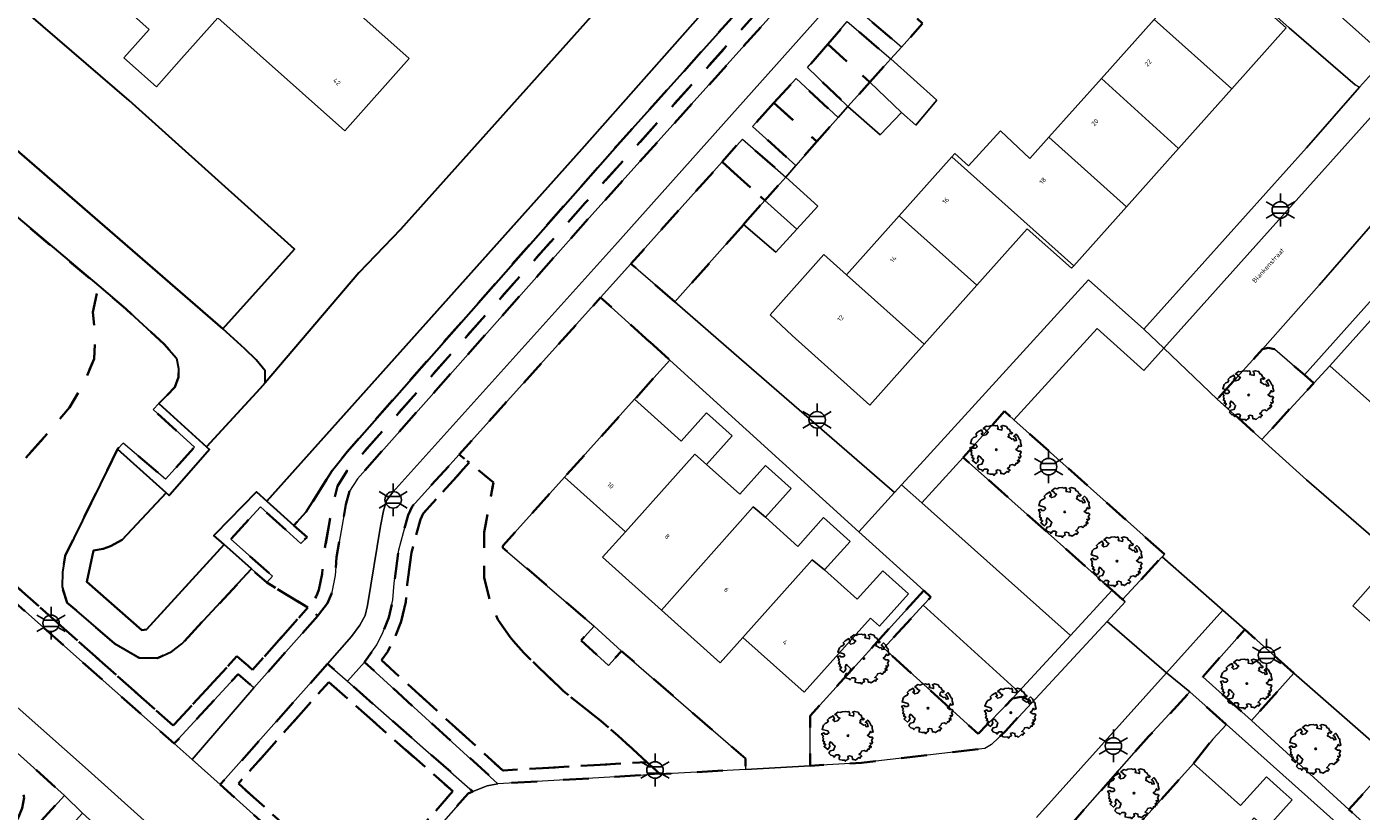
# Model space of a CAD drawing. Extents: x 105780 to 185197, y 477999 to 525027.
# Tile 208 of 256: x 108545 to 108648, y 479422 to 479483. Entities that reach past the tile are written whole.
import ezdxf
from ezdxf.enums import TextEntityAlignment as Align

# ---------------------------------------------------------------- set-up
doc = ezdxf.new("R2010")
doc.units = 0
doc.linetypes.add('XX-HIDDEN', pattern=[4, 2, -2])
for name, color, linetype, lineweight in [('B-GV-GR-BOOM-S', 252, 'Continuous', 25), ('B-GV-GR-MATERIAALGRENS-G', 252, 'XX-HIDDEN', 35), ('B-RO-IE-MEUBILAIR_WEGMEUBILAIR-S', 252, 'Continuous', 25), ('B-WE-GW-WATERGANG_SLOOT_INSTEEK-G', 252, 'Continuous', 30), ('B-XX-KG-KADASTRAAL_BEBOUWING-G', 252, 'Continuous', 20), ('B1-WE-KW-KUNSTWERK_LANDHOOFD-GV', 252, 'Continuous', 18), ('B1-WE-OG-BEBOUWING-T18', 7, 'Continuous', 18), ('B1-WE-OG-TERREIN_ERF-GV', 252, 'Continuous', 18), ('B1-WE-OG-TOPOGRAFIE-T18', 10, 'Continuous', 18), ('B1-WE-VH-VERHARDING_ASFALT-GV', 252, 'Continuous', 18), ('B1-WE-VH-VERHARDING_BETONSTRAATSTEEN-GV', 252, 'Continuous', 18), ('B1-WE-VH-VERHARDING_OPEN-GV', 252, 'Continuous', 18), ('B1-WE-VH-VERHARDING_TEGEL-GV', 252, 'Continuous', 18)]:
    doc.layers.add(name, color=color, linetype=linetype, lineweight=lineweight)
doc.styles.add('NLCS-ISO', font='NLCS-ISO.ttf')
doc.styles.add('NLCS-ISO-M200-T18', font='NLCS-ISO.ttf', dxfattribs={"height": 0.36})

# ---------------------------------------------------------------- blocks, each defined once
blk = doc.blocks.new('B-SIE-WEG_LICHTMAST-SO')
at = {"ltscale": 0.1}
for p, q in [((0, 1.27), (0, 2.53)), ((-1.1, 0.63), (-2.19, 1.27)), ((1.1, 0.63), (2.19, 1.27)), ((-1.1, -0.63), (-2.19, -1.27)), ((0, -1.27), (0, -2.53)), ((1.1, -0.63), (2.19, -1.27))]:
    blk.add_line(p, q, dxfattribs=at)
at = {"flags": 128}
for points in [[(-1.16, 0.5), (1.16, 0.5)], [(-1.16, -0.5), (1.16, -0.5)]]:
    blk.add_lwpolyline(points, dxfattribs=at)
at = {"ltscale": 0.1}
blk.add_circle((0, 0), 1.27, dxfattribs=at)
at = {"style": 'NLCS-ISO'}
blk.add_attdef('TYPE', text='', height=1.8, dxfattribs=at).set_placement((0, 2.53), align=Align.BOTTOM_CENTER)
blk = doc.blocks.new('B-SGR-BOOM_06')
at = {"linetype": 'Continuous', "flags": 128}
blk.add_lwpolyline([(1.08, 1.41), (1.01, 1.58), (0.88, 1.63), (0.78, 1.81), (0.51, 1.88), (0.34, 1.81), (0.44, 1.71), (0.43, 1.52), (0.09, 1.59), (0.14, 1.73), (0.07, 1.88), (-0.06, 1.84), (-0.19, 1.88), (-0.46, 1.86), (-0.6, 1.79), (-0.78, 1.83), (-1.02, 1.64), (-0.85, 1.56), (-0.8, 1.46), (-0.63, 1.37), (-0.8, 1.16), (-1.02, 1.11), (-1.17, 1.24), (-1.05, 1.29), (-1.15, 1.54), (-1.45, 1.37), (-1.6, 1.21), (-1.52, 1.14), (-1.6, 1.01), (-1.77, 0.94), (-1.89, 0.82), (-2, 0.49), (-1.55, 0.37), (-1.48, 0.22), (-1.6, 0.12), (-1.8, 0.12), (-1.84, 0.22), (-2.04, 0.15), (-1.9, -0.07), (-1.97, -0.15), (-1.89, -0.22), (-1.95, -0.4), (-1.81, -0.47), (-1.89, -0.62), (-1.77, -0.64), (-1.72, -0.68), (-1.85, -0.84), (-1.57, -1.07), (-1.47, -0.97), (-1.38, -0.79), (-1.45, -0.7), (-1.37, -0.47), (-1.25, -0.54), (-1.12, -0.7), (-1, -0.8), (-1.12, -1.12), (-1.37, -1.17), (-1.47, -1.36), (-1.33, -1.51), (-1.13, -1.56), (-1.11, -1.61), (-1.08, -1.66), (-0.93, -1.49), (-0.73, -1.49), (-0.63, -1.56), (-0.68, -1.71), (-0.68, -1.84), (-0.46, -1.89), (-0.24, -1.88), (-0.19, -1.98), (-0.09, -1.86), (0.04, -1.79), (-0.02, -1.6), (0.11, -1.56), (0.31, -1.61), (0.34, -1.84), (0.46, -1.83), (0.58, -1.89), (0.83, -1.69), (0.95, -1.74), (0.93, -1.66), (1.06, -1.59), (0.96, -1.49), (0.85, -1.46), (1.03, -1.29), (1.05, -1.19), (1.26, -1.14), (1.42, -1.22), (1.51, -1.12), (1.51, -1.05), (1.65, -1.05), (1.65, -0.95), (1.78, -0.91), (1.78, -0.82), (1.63, -0.82), (1.82, -0.64), (1.7, -0.57), (1.85, -0.62), (1.9, -0.5), (1.82, -0.37), (1.93, -0.18), (1.87, -0.1), (1.7, -0.1), (1.5, 0.03), (1.63, 0.12), (1.75, 0.34), (1.82, 0.24), (1.95, 0.29), (1.87, 0.57), (1.88, 0.75), (1.8, 0.79), (1.67, 1.06), (1.53, 1.21), (1.35, 1.04), (1.47, 0.97), (1.57, 0.72), (1.41, 0.69), (1.33, 0.85), (1.2, 0.82), (1.06, 0.92), (0.9, 1.01), (0.98, 1.07), (0.93, 1.17), (1.01, 1.27), (1.15, 1.22), (1.26, 1.29)], close=True, dxfattribs=at)
blk.add_circle((0, 0), 0.06)
at = {"style": 'NLCS-ISO'}
blk.add_attdef('SOORT', text='', height=0.3, dxfattribs=at).set_placement((0, -0.36), align=Align.TOP_CENTER)

msp = doc.modelspace()

# ---------------------------------------------------------------- linework, layer by layer
at = {"layer": 'B-GV-GR-MATERIAALGRENS-G', "flags": 128}
for points in [[(108527.379, 479481.745), (108522.336, 479486.118), (108499.823, 479505.64), (108493.684, 479511.195), (108478.885, 479524.587), (108478.718, 479523.951), (108477.647, 479522.618), (108476.253, 479522.256), (108475.244, 479522.325), (108473.782, 479522.886), (108471.048, 479523.721), (108468.359, 479524.308), (108467.06, 479524.784), (108466.319, 479525.386), (108466.101, 479526.175), (108468.569, 479528.939), (108472.723, 479532.992), (108475.268, 479535.789), (108476.124, 479536.469), (108477.438, 479537.14), (108477.577, 479537.128), (108480.03, 479539.837), (108478.742, 479540.996), (108467.343, 479528.629), (108462.695, 479523.362), (108463.691, 479520.362), (108465.822, 479518.442), (108464.343, 479516.802), (108479.572, 479503.213), (108497.093, 479488.207), (108499.212, 479490.601), (108502.179, 479487.974), (108500.06, 479485.58), (108508.528, 479477.677), (108514.696, 479472.415), (108516.631, 479470.591), (108519.097, 479467.988), (108521.513, 479465.205), (108525.985, 479458.999), (108528.132, 479455.631), (108531.643, 479450.951), (108531.996, 479450.553), (108532.931, 479451.383), (108534.525, 479449.587), (108538.137, 479446.086), (108541.986, 479442.547), (108541.152, 479441.64), (108555.966, 479428.495), (108560.887, 479433.844), (108562.104, 479432.809), (108566.374, 479437.622), (108563.197, 479439.544), (108562.008, 479440.607), (108556.639, 479434.806), (108555.846, 479434.221), (108554.74, 479433.705), (108553.336, 479433.717), (108551.417, 479434.835), (108547.771, 479437.992), (108547.366, 479439.216), (108547.387, 479440.359), (108547.616, 479441.625), (108551.641, 479449.872), (108552.08, 479450.346), (108555.369, 479447.551), (108557.607, 479450.035), (108554.412, 479452.932), (108554.851, 479453.405), (108556.076, 479454.66), (108556.357, 479455.437), (108556.363, 479456.123), (108556.218, 479456.917), (108555.264, 479457.99), (108552.303, 479460.732), (108550.197, 479462.507), (108549.735, 479460.471), (108549.931, 479458.749), (108549.841, 479456.853), (108549.108, 479455.111), (108547.944, 479453.109), (108545.961, 479450.765), (108543.018, 479447.519), (108541.78, 479446.591), (108539.566, 479447.322), (108536.287, 479449.856), (108533.502, 479452.279), (108531.217, 479454.427), (108530.157, 479456.541), (108530.568, 479459.461), (108530.473, 479461.938), (108528.822, 479465.008), (108524.728, 479471.378), (108523.69, 479473.754), (108523.237, 479476.217), (108524.606, 479478.406)], [(108643.802, 479531.49), (108644.269, 479532.102), (108644.194, 479532.17), (108643.368, 479532.91), (108621.836, 479508.475), (108590.313, 479473.395), (108569.403, 479449.67), (108568.282, 479448.256), (108566.252, 479445.013), (108565.298, 479443.979), (108566.309, 479443.074), (108565.839, 479442.566), (108562.712, 479445.4), (108560.409, 479442.913), (108563.652, 479440.035), (108563.197, 479439.544), (108566.374, 479437.622), (108567.017, 479438.463), (108567.23, 479438.984), (108567.488, 479440.228), (108567.594, 479441.652), (108568.143, 479444.818), (108568.666, 479447.019), (108569.399, 479448.182), (108587.822, 479468.921), (108622.164, 479507.077)], [(108643.874, 479530.063), (108645.201, 479531.56), (108644.569, 479532.143), (108644.419, 479531.971), (108644.269, 479532.102), (108643.802, 479531.49), (108622.164, 479507.077), (108587.822, 479468.921), (108569.399, 479448.182), (108568.666, 479447.019), (108568.143, 479444.818), (108567.594, 479441.652), (108567.488, 479440.228), (108567.23, 479438.984), (108567.017, 479438.463), (108566.374, 479437.622), (108567.146, 479436.986), (108567.892, 479437.961), (108568.191, 479438.691), (108568.48, 479440.089), (108568.588, 479441.529), (108569.313, 479445.603), (108569.601, 479446.626), (108570.201, 479447.579), (108588.567, 479468.254), (108602.052, 479483.236), (108622.91, 479506.411)], [(108521.513, 479465.205), (108519.097, 479467.988), (108516.631, 479470.591), (108514.696, 479472.415), (108508.528, 479477.677), (108500.06, 479485.58), (108498.988, 479486.529), (108498.77, 479486.283), (108498.076, 479485.498), (108504.397, 479479.902), (108507.749, 479477.04), (108514.028, 479471.671), (108515.924, 479469.883), (108518.356, 479467.316), (108520.728, 479464.584), (108525.157, 479458.438), (108527.309, 479455.061), (108530.868, 479450.318), (108531.912, 479449.141), (108532.847, 479449.971), (108533.802, 479448.895), (108537.45, 479445.359), (108540.573, 479442.488), (108539.727, 479441.568), (108556.037, 479427.095), (108560.972, 479432.459), (108562.203, 479431.413), (108567.146, 479436.986), (108566.374, 479437.622), (108562.104, 479432.809), (108560.887, 479433.844), (108555.966, 479428.495), (108541.152, 479441.64), (108541.986, 479442.547), (108538.137, 479446.086), (108534.525, 479449.587), (108532.931, 479451.383), (108531.996, 479450.553), (108531.643, 479450.951), (108528.132, 479455.631), (108525.985, 479458.999)], [(108610.637, 479485.75), (108608.923, 479483.848), (108612.285, 479480.987), (108613.921, 479482.798)], [(108606.576, 479481.197), (108609.836, 479478.269), (108611.45, 479480.062), (108608.093, 479482.951)], [(108527.379, 479481.745), (108524.606, 479478.406), (108523.237, 479476.217), (108523.69, 479473.754), (108524.728, 479471.378), (108528.822, 479465.008), (108530.473, 479461.938), (108530.568, 479459.461), (108530.157, 479456.541), (108531.217, 479454.427), (108533.502, 479452.279), (108536.287, 479449.856), (108539.566, 479447.322), (108541.78, 479446.591), (108543.018, 479447.519), (108545.961, 479450.765), (108547.944, 479453.109), (108549.108, 479455.111), (108549.841, 479456.853), (108549.931, 479458.749), (108549.735, 479460.471), (108550.197, 479462.507)], [(108606.576, 479481.197), (108605.014, 479479.391), (108608.147, 479476.394), (108609.836, 479478.269)], [(108602.418, 479476.656), (108605.745, 479473.665), (108607.386, 479475.529), (108604.133, 479478.541)], [(108602.418, 479476.656), (108600.766, 479474.839), (108604.115, 479471.814), (108605.745, 479473.665)], [(108598.409, 479472.097), (108601.721, 479469.119), (108603.33, 479470.923), (108599.987, 479473.863)], [(108600.06, 479467.257), (108600.385, 479467.621), (108601.721, 479469.119), (108598.409, 479472.097), (108591.365, 479464.216), (108594.762, 479461.263), (108600.067, 479467.251)], [(108592.807, 479458.172), (108589.017, 479461.613), (108578.078, 479449.46), (108578.837, 479448.838), (108580.72, 479447.296), (108580.018, 479443.451), (108580.007, 479439.909), (108580.468, 479438.099), (108581.076, 479436.687), (108582.01, 479435.319), (108583.067, 479434.119), (108586.151, 479431.137), (108589.029, 479428.848), (108590.379, 479427.692), (108592.591, 479425.661), (108593.61, 479424.726), (108600.229, 479425.099), (108600.209, 479425.933), (108590.64, 479434.251), (108589.615, 479433.146), (108587.502, 479435.072), (108588.513, 479436.18), (108581.451, 479442.249), (108581.458, 479442.398), (108586.224, 479447.702), (108591.643, 479453.733), (108594.363, 479456.76)], [(108644.171, 479454.988), (108643.442, 479455.618), (108641.148, 479457.597), (108640.637, 479457.725), (108640.215, 479457.612), (108636.709, 479453.753), (108640.16, 479450.621)], [(108632.626, 479441.741), (108620.985, 479452.141), (108620.243, 479452.804), (108617.066, 479449.24), (108628.583, 479438.953), (108629.382, 479438.239), (108632.454, 479441.555)], [(108575.085, 479444.435), (108575.289, 479444.885), (108578.181, 479448.083), (108578.837, 479448.838), (108578.078, 479449.46), (108574.443, 479445.44), (108574.142, 479444.776), (108573.397, 479442.072), (108573.055, 479439.497), (108572.958, 479438.204), (108572.634, 479436.837), (108572.172, 479435.694), (108571.703, 479434.746), (108570.742, 479433.403), (108581.079, 479423.991), (108593.61, 479424.726), (108592.591, 479425.661), (108591.194, 479425.586), (108581.441, 479425.014), (108572.073, 479433.544), (108572.563, 479434.23), (108573.085, 479435.284), (108573.59, 479436.533), (108573.949, 479438.05), (108574.05, 479439.394), (108574.379, 479441.872)], [(108582.01, 479435.319), (108581.076, 479436.687), (108580.468, 479438.099), (108580.007, 479439.909), (108580.018, 479443.451), (108580.72, 479447.296), (108578.837, 479448.838), (108578.181, 479448.083), (108575.289, 479444.885), (108575.085, 479444.435), (108574.379, 479441.872), (108574.05, 479439.394), (108573.949, 479438.05), (108573.59, 479436.533), (108573.085, 479435.284), (108572.563, 479434.23), (108572.073, 479433.544), (108581.441, 479425.014), (108591.194, 479425.586), (108592.591, 479425.661), (108590.379, 479427.692), (108589.029, 479428.848), (108586.151, 479431.137), (108583.067, 479434.119)], [(108614.001, 479438.93), (108605.211, 479429.249), (108605.227, 479425.381), (108609.191, 479425.604), (108618.743, 479426.72), (108619.253, 479427.033), (108620.355, 479428.087), (108622.33, 479430.219), (108622.176, 479430.392), (108621.891, 479430.593), (108621.528, 479430.71), (108620.88, 479430.587), (108618.211, 479427.842), (108610.908, 479434.482), (108613.974, 479437.791), (108614.559, 479438.423)], [(108642.637, 479432.547), (108638.834, 479435.911), (108635.58, 479432.259), (108639.367, 479428.879)], [(108567.904, 479433.262), (108559.597, 479423.916), (108565.691, 479418.436), (108566.868, 479417.378), (108568.401, 479416.523), (108569.554, 479416.241), (108570.726, 479416.318), (108571.764, 479416.488), (108572.697, 479416.85), (108573.716, 479417.509), (108574.565, 479418.471), (108578.768, 479423.234), (108579.144, 479423.381), (108569.435, 479431.916)], [(108577.582, 479423.401), (108573.057, 479418.274), (108572.24, 479417.745), (108571.499, 479417.458), (108570.612, 479417.313), (108569.642, 479417.249), (108568.77, 479417.462), (108567.453, 479418.197), (108566.36, 479419.18), (108561.005, 479423.995), (108567.991, 479431.854)], [(108577.582, 479423.401), (108567.991, 479431.854), (108561.005, 479423.995), (108566.36, 479419.18), (108567.453, 479418.197), (108568.77, 479417.462), (108569.642, 479417.249), (108570.612, 479417.313), (108571.499, 479417.458), (108572.24, 479417.745), (108573.057, 479418.274)], [(108492.132, 479361.215), (108492.458, 479361.581), (108536.188, 479410.625), (108547.542, 479423.085), (108538.856, 479430.878), (108538.021, 479429.947), (108536.739, 479428.518), (108537.185, 479428.733), (108537.999, 479428.78), (108538.273, 479428.763), (108539.183, 479428.441), (108543.527, 479424.761), (108544.268, 479423.607), (108544.439, 479422.932), (108544.288, 479422.085), (108543.873, 479421.135), (108543.515, 479420.639), (108483.621, 479353.406), (108463.835, 479331.582), (108460.261, 479327.517), (108460.3, 479325.343), (108459.633, 479318.564), (108458.968, 479318.283), (108457.664, 479317.246), (108456.553, 479316.148), (108432.398, 479288.878), (108418.002, 479273.308), (108418.798, 479272.696), (108421.387, 479275.497), (108433.139, 479288.207), (108449.708, 479306.911), (108457.28, 479315.46), (108458.329, 479316.497), (108459.484, 479317.415), (108460.57, 479317.875), (108461.301, 479325.301), (108461.286, 479326.406)], [(108634.863, 479425.563), (108636.365, 479427.425), (108637.415, 479428.574), (108634.596, 479431.095), (108631.415, 479427.658), (108625.737, 479421.219), (108624.78, 479420.219), (108624.006, 479419.553), (108622.696, 479418.816), (108622.162, 479418.624), (108621.472, 479418.377), (108620.663, 479418.183), (108616.142, 479417.747), (108602.387, 479417.106), (108602.441, 479416.107), (108604.156, 479413.685), (108604.726, 479412.785), (108605.618, 479411.677), (108606.878, 479410.322), (108607.583, 479409.826), (108608.425, 479409.581), (108610.855, 479411.376), (108613.042, 479412.471), (108615.386, 479413.253), (108617.73, 479413.175), (108619.682, 479412.862), (108621.786, 479410.066), (108625.773, 479414.86), (108627.841, 479417.296), (108627.637, 479417.479), (108629.587, 479419.661)], [(108653.812, 479422.58), (108653.721, 479422.821), (108650.882, 479425.323), (108650.699, 479425.431), (108650.435, 479425.486), (108650.028, 479425.454), (108649.839, 479425.283), (108646.881, 479421.986), (108650.585, 479418.651), (108653.619, 479422.099), (108653.772, 479422.366)]]:
    msp.add_lwpolyline(points, close=True, dxfattribs=at)
at = {"layer": 'B-WE-GW-WATERGANG_SLOOT_INSTEEK-G', "flags": 128}
for points in [[(108490.056, 479531.353), (108483.464, 479537.261), (108483.066, 479537.349), (108482.927, 479537.233), (108482.376, 479536.775), (108480.009, 479534.16), (108477.6, 479531.493), (108477.491, 479531.204), (108477.667, 479530.868), (108478.728, 479529.891), (108479.295, 479529.393), (108496.495, 479514.301), (108497.989, 479512.991), (108525.099, 479489.303), (108526.184, 479488.355), (108559.788, 479459.174), (108565.342, 479465.356), (108552.552, 479476.847), (108509.831, 479513.63)], [(108621.836, 479508.475), (108643.368, 479532.91), (108642.043, 479534.094), (108616.317, 479505.572), (108587.567, 479473.078), (108563.2, 479445.855), (108565.298, 479443.979), (108566.252, 479445.013), (108568.282, 479448.256), (108569.403, 479449.67), (108590.313, 479473.395)], [(108555.407, 479446.506), (108551.641, 479449.872), (108547.616, 479441.625), (108547.387, 479440.359), (108547.366, 479439.216), (108547.771, 479437.992), (108551.417, 479434.835), (108553.336, 479433.717), (108554.74, 479433.705), (108555.846, 479434.221), (108556.639, 479434.806), (108562.008, 479440.607), (108559.889, 479442.5), (108553.904, 479435.925), (108553.531, 479435.862), (108549.276, 479439.615), (108549.787, 479442.034), (108550.533, 479442.16), (108551.112, 479442.378), (108552.024, 479442.853)]]:
    msp.add_lwpolyline(points, close=True, dxfattribs=at)
for points in [[(108589.824, 479485.092), (108573.526, 479466.879), (108570.326, 479463.526), (108563.066, 479455.011), (108562.689, 479454.569), (108558.536, 479450.051), (108558.757, 479449.85), (108555.724, 479446.373), (108555.659, 479446.281), (108555.407, 479446.506), (108552.024, 479442.853), (108551.112, 479442.378), (108550.533, 479442.16), (108549.787, 479442.034), (108549.276, 479439.615), (108553.531, 479435.862), (108553.904, 479435.925), (108559.889, 479442.5), (108559.102, 479443.203), (108559.218, 479443.325), (108562.39, 479446.579), (108563.2, 479445.855), (108587.567, 479473.078), (108616.317, 479505.572)], [(108522.336, 479486.118), (108527.379, 479481.745), (108550.197, 479462.507), (108552.303, 479460.732), (108555.264, 479457.99), (108556.218, 479456.917), (108556.363, 479456.123), (108556.357, 479455.437), (108556.076, 479454.66), (108554.851, 479453.405), (108558.536, 479450.051), (108562.689, 479454.569), (108563.066, 479455.011), (108563.077, 479455.938), (108562.376, 479456.776), (108561.495, 479457.624), (108559.788, 479459.174), (108526.184, 479488.355)]]:
    msp.add_lwpolyline(points, dxfattribs=at)
at = {"layer": 'B-XX-KG-KADASTRAAL_BEBOUWING-G', "flags": 128}
for points in [[(108557.174, 479489.751), (108554.643, 479486.911), (108552.134, 479484.096), (108554.103, 479482.341), (108552.146, 479480.146), (108554.655, 479477.91), (108556.612, 479480.105), (108559.414, 479483.249), (108569.233, 479474.497), (108574.219, 479480.09), (108564.43, 479488.815), (108561.682, 479485.733)], [(108631.817, 479483.124), (108637.831, 479477.753), (108642.038, 479482.463), (108636.024, 479487.834)], [(108631.817, 479483.124), (108627.743, 479478.562), (108633.718, 479473.147), (108637.831, 479477.753)], [(108611.45, 479480.062), (108609.836, 479478.269), (108612.294, 479475.916), (108613.392, 479474.93), (108615.014, 479476.885)], [(108627.743, 479478.562), (108623.67, 479474.001), (108629.684, 479468.63), (108633.718, 479473.147)], [(108609.836, 479478.269), (108608.147, 479476.394), (108610.646, 479474.205), (108612.294, 479475.916)], [(108623.67, 479474.001), (108622.203, 479472.359), (108619.935, 479474.495), (108617.469, 479471.8), (108616.411, 479472.745), (108616.182, 479472.488), (108625.61, 479464.068), (108629.684, 479468.63)], [(108616.182, 479472.488), (108612.108, 479467.927), (108618.122, 479462.556), (108622.017, 479466.917), (108625.431, 479463.868), (108625.61, 479464.068)], [(108603.33, 479470.923), (108601.721, 479469.119), (108604.191, 479466.899), (108605.814, 479468.685)], [(108601.721, 479469.119), (108600.385, 479467.621), (108600.06, 479467.257), (108600.067, 479467.251), (108602.573, 479465.118), (108604.191, 479466.899)], [(108612.108, 479467.927), (108608.034, 479463.366), (108614.048, 479457.995), (108618.122, 479462.556)], [(108608.034, 479463.366), (108606.284, 479464.929), (108602.122, 479460.269), (108603.827, 479458.655), (108609.841, 479453.284), (108614.048, 479457.995)], [(108655.516, 479458.122), (108650.8, 479462.342), (108645.423, 479456.332), (108650.139, 479452.113)], [(108597.204, 479448.698), (108599.183, 479450.901), (108597.213, 479452.671), (108595.253, 479450.489), (108591.643, 479453.733), (108586.224, 479447.702), (108590.928, 479443.476), (108596.315, 479449.479)], [(108601.761, 479444.6), (108603.761, 479446.825), (108601.769, 479448.615), (108599.771, 479446.391), (108597.204, 479448.698), (108596.315, 479449.479), (108590.928, 479443.476), (108589.165, 479441.514), (108593.713, 479437.428), (108600.808, 479445.398)], [(108606.339, 479440.525), (108608.318, 479442.728), (108606.26, 479444.577), (108604.262, 479442.353), (108601.761, 479444.6), (108600.808, 479445.398), (108593.713, 479437.428), (108598.263, 479433.34), (108600.025, 479435.302), (108605.386, 479441.323)], [(108606.339, 479440.525), (108605.386, 479441.323), (108600.025, 479435.302), (108604.748, 479431.059), (108609.898, 479436.79), (108610.588, 479436.171), (108612.832, 479438.669), (108610.84, 479440.459), (108608.862, 479438.258)], [(108640.5, 479420.502), (108642.499, 479422.738), (108641.564, 479423.574), (108640.503, 479424.523), (108638.514, 479422.299), (108634.863, 479425.563), (108629.587, 479419.661), (108627.637, 479417.479), (108627.841, 479417.296), (108632.34, 479413.255), (108639.565, 479421.338)]]:
    msp.add_lwpolyline(points, close=True, dxfattribs=at)
at = {"layer": 'B1-WE-KW-KUNSTWERK_LANDHOOFD-GV', "flags": 128}
for points in [[(108558.536, 479450.051), (108554.851, 479453.405), (108554.412, 479452.932), (108557.607, 479450.035), (108555.369, 479447.551), (108552.08, 479450.346), (108551.641, 479449.872), (108555.407, 479446.506), (108555.659, 479446.281), (108555.724, 479446.373), (108558.757, 479449.85)], [(108565.298, 479443.979), (108563.2, 479445.855), (108562.39, 479446.579), (108559.218, 479443.325), (108559.102, 479443.203), (108559.889, 479442.5), (108562.008, 479440.607), (108563.197, 479439.544), (108563.652, 479440.035), (108560.409, 479442.913), (108562.712, 479445.4), (108565.839, 479442.566), (108566.309, 479443.074)]]:
    msp.add_lwpolyline(points, close=True, dxfattribs=at)
at = {"layer": 'B1-WE-OG-TERREIN_ERF-GV', "flags": 128}
for points in [[(108509.831, 479513.63), (108552.552, 479476.847), (108565.342, 479465.356), (108559.788, 479459.174), (108561.495, 479457.624), (108562.376, 479456.776), (108563.077, 479455.938), (108563.066, 479455.011), (108570.326, 479463.526), (108573.526, 479466.879), (108589.824, 479485.092)], [(108613.921, 479482.798), (108612.285, 479480.987), (108611.45, 479480.062), (108615.014, 479476.885), (108613.392, 479474.93), (108612.294, 479475.916), (108610.646, 479474.205), (108608.147, 479476.394), (108607.386, 479475.529), (108605.745, 479473.665), (108604.115, 479471.814), (108603.33, 479470.923), (108605.814, 479468.685), (108604.191, 479466.899), (108602.573, 479465.118), (108600.067, 479467.251), (108594.762, 479461.263), (108599.915, 479456.784), (108611.737, 479446.507), (108612.29, 479447.113), (108613.462, 479448.4), (108626.74, 479462.973), (108631.031, 479459.156), (108643.602, 479473.195), (108647.71, 479477.873), (108647.377, 479478.056), (108642.262, 479482.48), (108634.959, 479489.032)], [(108684.127, 479386.81), (108637.415, 479428.574), (108636.365, 479427.425), (108634.863, 479425.563), (108638.514, 479422.299), (108640.503, 479424.523), (108641.564, 479423.574), (108642.499, 479422.738), (108640.5, 479420.502), (108643.029, 479418.242), (108645.056, 479420.509), (108646.157, 479419.525), (108647.052, 479418.724), (108645.013, 479416.444), (108647.564, 479414.164), (108649.611, 479416.453)]]:
    msp.add_lwpolyline(points, dxfattribs=at)
for points in [[(108551.376, 479494.919), (108559.978, 479504.569), (108565.776, 479499.401), (108557.174, 479489.751), (108561.682, 479485.733), (108564.43, 479488.815), (108574.219, 479480.09), (108569.233, 479474.497), (108559.414, 479483.249), (108556.612, 479480.105), (108554.655, 479477.91), (108552.146, 479480.146), (108554.103, 479482.341), (108552.134, 479484.096), (108554.643, 479486.911), (108548.845, 479492.08)], [(108666.477, 479498.743), (108666.478, 479498.936), (108660.976, 479503.726), (108656.745, 479498.993), (108652.647, 479494.409), (108648.549, 479489.825), (108644.318, 479485.092), (108649.797, 479480.194), (108651.953, 479482.522)], [(108627.743, 479478.562), (108631.817, 479483.124), (108636.024, 479487.834), (108642.038, 479482.463), (108637.831, 479477.753), (108633.718, 479473.147), (108629.684, 479468.63), (108625.61, 479464.068), (108625.431, 479463.868), (108622.017, 479466.917), (108618.122, 479462.556), (108614.048, 479457.995), (108609.841, 479453.284), (108603.827, 479458.655), (108602.122, 479460.269), (108606.284, 479464.929), (108608.034, 479463.366), (108612.108, 479467.927), (108616.182, 479472.488), (108616.411, 479472.745), (108617.469, 479471.8), (108619.935, 479474.495), (108622.203, 479472.359), (108623.67, 479474.001)], [(108586.224, 479447.702), (108581.458, 479442.398), (108581.451, 479442.249), (108588.513, 479436.18), (108590.64, 479434.251), (108600.209, 479425.933), (108600.229, 479425.099), (108605.227, 479425.381), (108605.211, 479429.249), (108614.001, 479438.93), (108608.984, 479443.485), (108594.363, 479456.76), (108591.643, 479453.733), (108595.253, 479450.489), (108597.213, 479452.671), (108599.183, 479450.901), (108597.204, 479448.698), (108599.771, 479446.391), (108601.769, 479448.615), (108603.761, 479446.825), (108601.761, 479444.6), (108604.262, 479442.353), (108606.26, 479444.577), (108608.318, 479442.728), (108606.339, 479440.525), (108608.862, 479438.258), (108610.84, 479440.459), (108612.832, 479438.669), (108610.588, 479436.171), (108609.898, 479436.79), (108604.748, 479431.059), (108600.025, 479435.302), (108598.263, 479433.34), (108593.713, 479437.428), (108589.165, 479441.514), (108590.928, 479443.476)], [(108665.388, 479432.391), (108660.821, 479436.478), (108656.254, 479440.564), (108651.686, 479444.651), (108651.505, 479444.813), (108654.525, 479448.188), (108650.139, 479452.113), (108645.423, 479456.332), (108644.171, 479454.988), (108640.16, 479450.621), (108643.612, 479447.489), (108650.519, 479441.504), (108647.203, 479437.752), (108656.77, 479429.273), (108687.493, 479401.649), (108692.941, 479407.739), (108688.225, 479411.959), (108683.657, 479416.046), (108679.09, 479420.132), (108674.523, 479424.219), (108669.955, 479428.305)]]:
    msp.add_lwpolyline(points, close=True, dxfattribs=at)
at = {"layer": 'B1-WE-VH-VERHARDING_ASFALT-GV', "flags": 128}
for points in [[(108602.052, 479483.236), (108588.567, 479468.254), (108570.201, 479447.579), (108569.601, 479446.626), (108569.313, 479445.603), (108568.588, 479441.529), (108568.48, 479440.089), (108568.191, 479438.691), (108567.892, 479437.961), (108567.146, 479436.986), (108562.203, 479431.413), (108557.434, 479425.859), (108559.597, 479423.916), (108567.904, 479433.262), (108569.753, 479435.389), (108570.389, 479436.246), (108570.801, 479436.996), (108570.999, 479437.786), (108571.989, 479443.911), (108572.22, 479445.111), (108572.451, 479445.903), (108572.949, 479446.542), (108590.103, 479465.636), (108645.962, 479528.199)], [(108538.601, 479434.574), (108549.392, 479425.049), (108561.603, 479414.06), (108565.691, 479418.436), (108559.597, 479423.916), (108557.434, 479425.859), (108556.037, 479427.095), (108539.727, 479441.568)], [(108622.717, 479421.373), (108632.781, 479432.576), (108628.191, 479436.545), (108622.33, 479430.219), (108620.355, 479428.087), (108619.253, 479427.033), (108618.743, 479426.72), (108609.191, 479425.604), (108605.227, 479425.381), (108600.229, 479425.099), (108593.61, 479424.726), (108581.079, 479423.991), (108580.247, 479423.813), (108579.144, 479423.381), (108578.768, 479423.234), (108574.565, 479418.471)]]:
    msp.add_lwpolyline(points, dxfattribs=at)
at = {"layer": 'B1-WE-VH-VERHARDING_BETONSTRAATSTEEN-GV', "flags": 128}
for points in [[(108666.477, 479498.743), (108651.953, 479482.522), (108649.797, 479480.194), (108647.71, 479477.873), (108643.602, 479473.195), (108631.031, 479459.156), (108632.573, 479457.688), (108669.466, 479498.891)], [(108669.466, 479498.891), (108632.573, 479457.688), (108636.709, 479453.753), (108640.215, 479457.612), (108644.59, 479462.556), (108652.358, 479471.489), (108653.57, 479472.875), (108655.125, 479474.651), (108656.748, 479476.506), (108669.471, 479491.046)], [(108656.77, 479429.273), (108647.203, 479437.752), (108650.519, 479441.504), (108643.612, 479447.489), (108640.16, 479450.621), (108636.709, 479453.753), (108632.573, 479457.688), (108631.031, 479455.966), (108627.418, 479459.2), (108620.985, 479452.141), (108632.626, 479441.741), (108632.454, 479441.555), (108637.131, 479437.418), (108638.834, 479435.911), (108642.637, 479432.547), (108650.882, 479425.323)]]:
    msp.add_lwpolyline(points, dxfattribs=at)
for points in [[(108655.262, 479468.827), (108652.358, 479471.489), (108644.59, 479462.556), (108640.215, 479457.612), (108640.637, 479457.725), (108641.148, 479457.597), (108643.442, 479455.618)], [(108655.165, 479467.07), (108656.015, 479468.137), (108655.262, 479468.827), (108643.442, 479455.618), (108644.171, 479454.988), (108645.423, 479456.332), (108650.8, 479462.342)], [(108594.762, 479461.263), (108591.365, 479464.216), (108589.017, 479461.613), (108592.807, 479458.172), (108594.363, 479456.76), (108608.984, 479443.485), (108611.737, 479446.507), (108599.915, 479456.784)], [(108612.29, 479447.113), (108613.856, 479445.714), (108617.066, 479449.24), (108620.243, 479452.804), (108620.985, 479452.141), (108627.418, 479459.2), (108631.031, 479455.966), (108632.573, 479457.688), (108631.031, 479459.156), (108626.74, 479462.973), (108613.462, 479448.4)], [(108617.066, 479449.24), (108613.856, 479445.714), (108625.353, 479435.445), (108628.583, 479438.953)], [(108613.856, 479445.714), (108612.29, 479447.113), (108611.737, 479446.507), (108608.984, 479443.485), (108614.001, 479438.93), (108614.559, 479438.423), (108613.974, 479437.791), (108621.344, 479431.091), (108625.353, 479435.445)], [(108613.974, 479437.791), (108610.908, 479434.482), (108618.211, 479427.842), (108620.88, 479430.587), (108621.344, 479431.091)], [(108642.637, 479432.547), (108639.367, 479428.879), (108646.881, 479421.986), (108649.839, 479425.283), (108650.028, 479425.454), (108650.435, 479425.486), (108650.699, 479425.431), (108650.882, 479425.323)]]:
    msp.add_lwpolyline(points, close=True, dxfattribs=at)
at = {"layer": 'B1-WE-VH-VERHARDING_OPEN-GV', "flags": 128}
msp.add_lwpolyline([(108588.513, 479436.18), (108587.502, 479435.072), (108589.615, 479433.146), (108590.64, 479434.251)], close=True, dxfattribs=at)
at = {"layer": 'B1-WE-VH-VERHARDING_TEGEL-GV', "flags": 128}
for points in [[(108645.962, 479528.199), (108590.103, 479465.636), (108572.949, 479446.542), (108572.451, 479445.903), (108572.22, 479445.111), (108571.989, 479443.911), (108570.999, 479437.786), (108570.801, 479436.996), (108570.389, 479436.246), (108569.753, 479435.389), (108567.904, 479433.262), (108569.435, 479431.916), (108570.742, 479433.403), (108571.703, 479434.746), (108572.172, 479435.694), (108572.634, 479436.837), (108572.958, 479438.204), (108573.055, 479439.497), (108573.397, 479442.072), (108574.142, 479444.776), (108574.443, 479445.44), (108578.078, 479449.46), (108589.017, 479461.613), (108591.365, 479464.216), (108598.409, 479472.097), (108599.987, 479473.863), (108603.33, 479470.923), (108604.115, 479471.814), (108600.766, 479474.839), (108602.418, 479476.656), (108604.133, 479478.541), (108607.386, 479475.529), (108608.147, 479476.394), (108605.014, 479479.391), (108606.576, 479481.197), (108608.093, 479482.951), (108611.45, 479480.062), (108612.285, 479480.987), (108608.923, 479483.848)], [(108650.585, 479418.651), (108646.881, 479421.986), (108639.367, 479428.879), (108635.58, 479432.259), (108638.834, 479435.911), (108637.131, 479437.418), (108632.781, 479432.576), (108634.596, 479431.095), (108637.415, 479428.574), (108684.127, 479386.81)], [(108538.856, 479430.878), (108547.542, 479423.085), (108548.948, 479421.719), (108551.628, 479419.282), (108554.017, 479417.109), (108561.744, 479410.482), (108563.945, 479408.605), (108564.106, 479409.71), (108563.965, 479410.595), (108563.771, 479411.348), (108563.384, 479412.116), (108562.999, 479412.676), (108562.472, 479413.278), (108561.603, 479414.06), (108549.392, 479425.049), (108538.601, 479434.574)], [(108625.737, 479421.219), (108631.415, 479427.658), (108634.596, 479431.095), (108632.781, 479432.576), (108622.717, 479421.373)], [(108468.846, 479331.856), (108484.26, 479349.18), (108505.806, 479373.273), (108514.341, 479365.639), (108516.723, 479363.509), (108517.854, 479364.856), (108515.255, 479367.139), (108506.835, 479374.533), (108528.415, 479398.773), (108535.071, 479406.319), (108537.816, 479409.431), (108548.948, 479421.719), (108547.542, 479423.085), (108536.188, 479410.625), (108492.458, 479361.581), (108492.132, 479361.215), (108461.286, 479326.406)]]:
    msp.add_lwpolyline(points, dxfattribs=at)
for points in [[(108638.307, 479490.465), (108628.333, 479498.999), (108628.761, 479499.07), (108629.532, 479500), (108630.336, 479500.899), (108626.861, 479503.788), (108626.144, 479503.068), (108625.09, 479501.877), (108622.845, 479499.555), (108626.222, 479496.585), (108628.786, 479494.398), (108634.959, 479489.032), (108642.262, 479482.48), (108647.377, 479478.056), (108647.71, 479477.873), (108649.797, 479480.194), (108644.318, 479485.092)], [(108637.131, 479437.418), (108632.454, 479441.555), (108629.382, 479438.239), (108629.589, 479438.054), (108628.191, 479436.545), (108632.781, 479432.576)], [(108628.191, 479436.545), (108629.589, 479438.054), (108629.382, 479438.239), (108628.583, 479438.953), (108625.353, 479435.445), (108621.344, 479431.091), (108620.88, 479430.587), (108621.528, 479430.71), (108621.891, 479430.593), (108622.176, 479430.392), (108622.33, 479430.219)], [(108570.742, 479433.403), (108569.435, 479431.916), (108579.144, 479423.381), (108580.247, 479423.813), (108581.079, 479423.991)], [(108562.203, 479431.413), (108560.972, 479432.459), (108556.037, 479427.095), (108557.434, 479425.859)]]:
    msp.add_lwpolyline(points, close=True, dxfattribs=at)

# ---------------------------------------------------------------- block references
at = {"layer": 'B-GV-GR-BOOM-S', "linetype": 'Continuous', "lineweight": 0}
for p in [(108639.13, 479454.059), (108619.622, 479449.827), (108624.913, 479445.02), (108628.959, 479441.209), (108609.372, 479433.673), (108638.995, 479431.738), (108614.332, 479429.832), (108620.742, 479429.489), (108608.148, 479427.702), (108644.316, 479426.687), (108630.262, 479423.255)]:
    msp.add_blockref('B-SGR-BOOM_06', p, dxfattribs=at)
at = {"layer": 'B-RO-IE-MEUBILAIR_WEGMEUBILAIR-S', "xscale": 0.5, "yscale": 0.5, "zscale": 0.5}
for p in [(108641.586, 479468.377), (108605.761, 479452.143), (108623.661, 479448.518), (108572.971, 479445.955), (108546.513, 479436.399), (108640.517, 479433.927), (108628.676, 479426.908), (108593.225, 479425.049)]:
    msp.add_blockref('B-SIE-WEG_LICHTMAST-SO', p, dxfattribs=at)

# ---------------------------------------------------------------- texts
at = {"layer": 'B1-WE-OG-BEBOUWING-T18', "style": 'NLCS-ISO-M200-T18'}
for s, rotation, p in [('22', 48.3, (108631.36, 479479.763)), ('42', 318.3, (108568.617, 479478.295)), ('20', 48.3, (108627.247, 479475.156)), ('18', 48.3, (108623.212, 479470.64)), ('16', 48.3, (108615.701, 479469.101)), ('14', 48.3, (108611.651, 479464.566)), ('12', 48.3, (108607.577, 479460.005)), ('10', 318.1, (108589.781, 479447.06)), ('8', 318.1, (108594.17, 479443.117)), ('6', 318.1, (108598.753, 479438.999)), ('4', 318.1, (108603.283, 479434.929))]:
    msp.add_text(s, height=0.36, rotation=rotation, dxfattribs=at).set_placement(p, align=Align.MIDDLE)
at = {"layer": 'B1-WE-OG-TOPOGRAFIE-T18', "style": 'NLCS-ISO-M200-T18'}
msp.add_text('Blankenstraat', height=0.36, rotation=48, dxfattribs=at).set_placement((108640.647, 479464.088), align=Align.MIDDLE)

doc.saveas('drawing.dxf')
